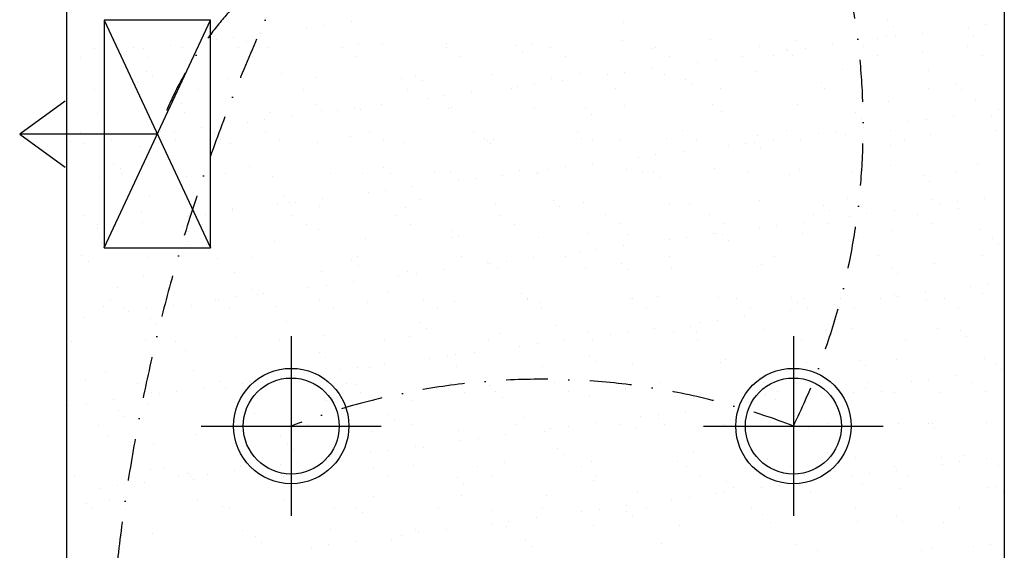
# Model space of a CAD drawing. Header units: millimetres. Extents: x 1795 to 32869, y 2040 to 26467.
# Tile 5 of 10: x 1795 to 4736, y 16996 to 18580. Entities that reach past the tile are written whole.
import ezdxf

# ---------------------------------------------------------------- set-up
doc = ezdxf.new("R2010")
doc.units = ezdxf.units.MM
doc.linetypes.add('DASHDOT2', pattern=[0.5, 0.25, -0.125, 0, -0.125])
for name, color, linetype in [('AL_Elec - Wall Mounted Halogen 36 W', 7, 'Continuous'), ('Elec - Cable Wires', 143, 'Continuous'), ('Elec - Strip Lights', 6, 'Continuous'), ('Struc - Hatch', 251, 'Continuous')]:
    doc.layers.add(name, color=color, linetype=linetype)

msp = doc.modelspace()

# ---------------------------------------------------------------- linework, layer by layer
at = {"layer": 'AL_Elec - Wall Mounted Halogen 36 W'}
for p, q in [((2606.2, 17635.3), (2606.2, 17098)), ((4106.2, 17635.3), (4106.2, 17098)), ((2337.6, 17366.6), (2874.8, 17366.6)), ((3837.6, 17366.6), (4374.8, 17366.6))]:
    msp.add_line(p, q, dxfattribs=at)
msp.add_lwpolyline([(2364.9, 17898.4), (2364.9, 18578.7), (2047.5, 18578.7), (2047.5, 17898.4)], close=True, dxfattribs=at)
for points in [[(2047.5, 17898.4), (2364.9, 18578.7)], [(2047.5, 18578.7), (2364.9, 17898.4)], [(1930.7, 18337), (1795.2, 18238.5), (1930.7, 18140)], [(2206.2, 18238.5), (1795.2, 18238.5)]]:
    msp.add_lwpolyline(points, dxfattribs=at)
for centre, radius in [((2606.2, 17366.6), 172.2), ((4106.2, 17366.6), 172.2), ((2606.2, 17366.6), 143.4), ((4106.2, 17366.6), 143.4)]:
    msp.add_circle(centre, radius, dxfattribs=at)
at = {"layer": 'Elec - Cable Wires', "linetype": 'DASHDOT2', "ltscale": 500}
for centre, radius, start, end in [((7439, 16369.3), 5384.8, 140.4768, 175.3002), ((2272.7, 18265.4), 2042, 333.8872, 48.5616), ((3254.5, 17867.7), 1112, 85.7869, 160.5171), ((3356.2, 15423), 2083.3, 68.8999, 111.1001)]:
    msp.add_arc(centre, radius, start, end, dxfattribs=at)
at = {"layer": 'Elec - Strip Lights'}
for p, q in [((1936.2, 16766.6), (1936.2, 19966.6)), ((4736.2, 19966.6), (4736.2, 16766.6))]:
    msp.add_line(p, q, dxfattribs=at)
at = {"layer": 'Struc - Hatch', "linetype": 'Continuous'}
for p, q in [((2703.5, 18563.5), (2703.5, 18563.5)), ((2784.8, 18574.2), (2784.8, 18574.2)), ((3598.3, 18573), (3598.3, 18573)), ((4386.1, 18577.6), (4386.1, 18577.6)), ((4404.5, 18560.8), (4404.5, 18560.8)), ((4627.8, 18558), (4627.8, 18558)), ((4679.9, 18564.8), (4679.9, 18564.8)), ((2515.6, 18538.8), (2515.6, 18538.8)), ((2651.4, 18556.7), (2651.4, 18556.7)), ((4383.1, 18529), (4383.1, 18529)), ((4410.7, 18529.4), (4410.7, 18529.4)), ((4492, 18540.1), (4492, 18540.1)), ((4644.8, 18532.3), (4644.8, 18532.3)), ((2072.9, 18517.9), (2072.9, 18517.9)), ((2246.4, 18503.3), (2246.4, 18503.3)), ((2382.2, 18521.2), (2382.2, 18521.2)), ((2434.3, 18528.1), (2434.3, 18528.1)), ((2473.1, 18514.4), (2473.1, 18514.4)), ((2807.8, 18505.3), (2807.8, 18505.3)), ((2879.1, 18505.6), (2879.1, 18505.6)), ((3069.5, 18508.6), (3069.5, 18508.6)), ((3279.3, 18502.2), (3279.3, 18502.2)), ((3325.3, 18507.4), (3325.3, 18507.4)), ((3595.4, 18517.1), (3595.4, 18517.1)), ((3857.2, 18520.4), (3857.2, 18520.4)), ((4113, 18519.2), (4113, 18519.2)), ((4222.8, 18504.6), (4222.8, 18504.6)), ((4316.3, 18499.3), (4316.3, 18499.3)), ((4358.7, 18522.5), (4358.7, 18522.5)), ((4627.7, 18499.9), (4627.7, 18499.9)), ((2020.1, 18493.4), (2020.1, 18493.4)), ((2113, 18485.8), (2113, 18485.8)), ((2136.4, 18495.4), (2136.4, 18495.4)), ((2165.1, 18492.6), (2165.1, 18492.6)), ((2281.9, 18496.8), (2281.9, 18496.8)), ((2447.8, 18495.9), (2447.8, 18495.9)), ((2491.5, 18497.5), (2491.5, 18497.5)), ((2537.7, 18495.5), (2537.7, 18495.5)), ((2759.2, 18496.5), (2759.2, 18496.5)), ((2801.4, 18469.6), (2801.4, 18469.6)), ((3070.6, 18497.1), (3070.6, 18497.1)), ((3112.8, 18470.2), (3112.8, 18470.2)), ((3297.7, 18485.3), (3297.7, 18485.3)), ((3382, 18497.6), (3382, 18497.6)), ((3424.2, 18470.8), (3424.2, 18470.8)), ((3685.3, 18493.3), (3685.3, 18493.3)), ((3693.4, 18498.2), (3693.4, 18498.2)), ((3735.6, 18471.3), (3735.6, 18471.3)), ((4004.8, 18498.8), (4004.8, 18498.8)), ((4047, 18471.9), (4047, 18471.9)), ((4085.5, 18489.9), (4085.5, 18489.9)), ((4089.5, 18487.1), (4089.5, 18487.1)), ((4103.9, 18473), (4103.9, 18473)), ((4141.5, 18493.9), (4141.5, 18493.9)), ((4358.4, 18472.5), (4358.4, 18472.5)), ((4491.5, 18481), (4491.5, 18481)), ((4669.8, 18473), (4669.8, 18473)), ((1977.2, 18467.9), (1977.2, 18467.9)), ((2178.5, 18468.5), (2178.5, 18468.5)), ((2489.9, 18469.1), (2489.9, 18469.1)), ((3820.3, 18451.6), (3820.3, 18451.6)), ((3872.4, 18458.5), (3872.4, 18458.5)), ((3953.7, 18469.2), (3953.7, 18469.2)), ((2172.5, 18426.7), (2172.5, 18426.7)), ((2578.5, 18417.8), (2578.5, 18417.8)), ((2978.7, 18414.4), (2978.7, 18414.4)), ((3204.7, 18414.8), (3204.7, 18414.8)), ((3466.5, 18418.2), (3466.5, 18418.2)), ((3551.1, 18416.2), (3551.1, 18416.2)), ((3603.2, 18423.1), (3603.2, 18423.1)), ((3684.5, 18433.8), (3684.5, 18433.8)), ((3722.3, 18417), (3722.3, 18417)), ((3992.4, 18426.7), (3992.4, 18426.7)), ((4254.2, 18430), (4254.2, 18430)), ((4510, 18428.8), (4510, 18428.8)), ((2147, 18393.3), (2147, 18393.3)), ((2190.9, 18409.8), (2190.9, 18409.8)), ((2417.1, 18403), (2417.1, 18403)), ((2678.8, 18406.3), (2678.8, 18406.3)), ((2934.6, 18405.1), (2934.6, 18405.1)), ((2997.1, 18397.5), (2997.1, 18397.5)), ((3334, 18387.6), (3334, 18387.6)), ((3384.7, 18405.5), (3384.7, 18405.5)), ((3415.3, 18398.3), (3415.3, 18398.3)), ((3784.8, 18402.1), (3784.8, 18402.1)), ((3803.3, 18385.2), (3803.3, 18385.2)), ((4190.9, 18393.3), (4190.9, 18393.3)), ((4591, 18389.8), (4591, 18389.8)), ((2018.9, 18371.2), (2018.9, 18371.2)), ((2330.3, 18371.8), (2330.3, 18371.8)), ((2641.7, 18372.3), (2641.7, 18372.3)), ((2953.2, 18372.9), (2953.2, 18372.9)), ((3064.8, 18352.2), (3064.8, 18352.2)), ((3146.1, 18362.9), (3146.1, 18362.9)), ((3264.6, 18373.5), (3264.6, 18373.5)), ((3282, 18380.8), (3282, 18380.8)), ((3576, 18374), (3576, 18374)), ((3887.4, 18374.6), (3887.4, 18374.6)), ((4198.8, 18375.2), (4198.8, 18375.2)), ((4510.2, 18375.7), (4510.2, 18375.7)), ((4609.5, 18372.9), (4609.5, 18372.9)), ((2277.9, 18330.1), (2277.9, 18330.1)), ((2678, 18326.6), (2678, 18326.6)), ((2877, 18327.4), (2877, 18327.4)), ((3012.8, 18345.3), (3012.8, 18345.3)), ((3601.7, 18324.4), (3601.7, 18324.4)), ((3863.5, 18327.8), (3863.5, 18327.8)), ((4119.3, 18326.5), (4119.3, 18326.5)), ((4389.4, 18336.3), (4389.4, 18336.3)), ((4651.1, 18339.6), (4651.1, 18339.6)), ((2026.4, 18300.7), (2026.4, 18300.7)), ((2288.2, 18304.1), (2288.2, 18304.1)), ((2544, 18302.9), (2544, 18302.9)), ((2696.5, 18309.7), (2696.5, 18309.7)), ((2743.6, 18309.9), (2743.6, 18309.9)), ((2795.7, 18316.7), (2795.7, 18316.7)), ((2814.1, 18312.6), (2814.1, 18312.6)), ((3075.8, 18315.9), (3075.8, 18315.9)), ((3084.1, 18317.8), (3084.1, 18317.8)), ((3331.6, 18314.7), (3331.6, 18314.7)), ((3484.2, 18314.3), (3484.2, 18314.3)), ((3502.7, 18297.5), (3502.7, 18297.5)), ((3890.3, 18305.5), (3890.3, 18305.5)), ((4290.4, 18302.1), (4290.4, 18302.1)), ((4584.2, 18293.3), (4584.2, 18293.3)), ((4696.5, 18293.2), (4696.5, 18293.2)), ((4720, 18311.2), (4720, 18311.2)), ((2474.4, 18274.4), (2474.4, 18274.4)), ((2526.5, 18281.3), (2526.5, 18281.3)), ((2607.8, 18292), (2607.8, 18292)), ((4308.9, 18285.2), (4308.9, 18285.2)), ((4450.9, 18275.7), (4450.9, 18275.7)), ((4502.9, 18282.6), (4502.9, 18282.6)), ((1977.3, 18242.3), (1977.3, 18242.3)), ((2205.2, 18239), (2205.2, 18239)), ((2217.1, 18244.9), (2217.1, 18244.9)), ((2257.3, 18245.9), (2257.3, 18245.9)), ((2338.6, 18256.6), (2338.6, 18256.6)), ((2377.4, 18238.9), (2377.4, 18238.9)), ((2528.5, 18245.5), (2528.5, 18245.5)), ((2839.9, 18246.1), (2839.9, 18246.1)), ((3151.4, 18246.6), (3151.4, 18246.6)), ((3462.8, 18247.2), (3462.8, 18247.2)), ((3774.2, 18247.8), (3774.2, 18247.8)), ((4085.6, 18248.3), (4085.6, 18248.3)), ((4181.7, 18240.3), (4181.7, 18240.3)), ((4233.7, 18247.2), (4233.7, 18247.2)), ((4260.5, 18237.3), (4260.5, 18237.3)), ((4315, 18257.9), (4315, 18257.9)), ((4397, 18248.9), (4397, 18248.9)), ((4516.3, 18236.1), (4516.3, 18236.1)), ((4708.4, 18249.5), (4708.4, 18249.5)), ((1947.9, 18217.5), (1947.9, 18217.5)), ((1988.1, 18210.4), (1988.1, 18210.4)), ((2069.4, 18221.1), (2069.4, 18221.1)), ((2259.3, 18218.1), (2259.3, 18218.1)), ((2395.9, 18222), (2395.9, 18222)), ((2423.4, 18210.3), (2423.4, 18210.3)), ((2570.7, 18218.6), (2570.7, 18218.6)), ((2685.1, 18213.7), (2685.1, 18213.7)), ((2783.5, 18230), (2783.5, 18230)), ((2882.1, 18219.2), (2882.1, 18219.2)), ((2940.9, 18212.4), (2940.9, 18212.4)), ((3183.6, 18226.6), (3183.6, 18226.6)), ((3193.5, 18219.8), (3193.5, 18219.8)), ((3202.1, 18209.7), (3202.1, 18209.7)), ((3211, 18222.2), (3211, 18222.2)), ((3472.8, 18225.5), (3472.8, 18225.5)), ((3504.9, 18220.3), (3504.9, 18220.3)), ((3589.7, 18217.7), (3589.7, 18217.7)), ((3728.6, 18224.3), (3728.6, 18224.3)), ((3816.4, 18220.9), (3816.4, 18220.9)), ((3964.6, 18211.7), (3964.6, 18211.7)), ((3989.8, 18214.3), (3989.8, 18214.3)), ((3998.7, 18234), (3998.7, 18234)), ((4045.9, 18222.4), (4045.9, 18222.4)), ((4127.8, 18221.5), (4127.8, 18221.5)), ((4395.9, 18205.5), (4395.9, 18205.5)), ((4439.2, 18222), (4439.2, 18222)), ((2153.3, 18200.6), (2153.3, 18200.6)), ((3695.4, 18176.3), (3695.4, 18176.3)), ((3776.7, 18187), (3776.7, 18187)), ((3912.5, 18204.9), (3912.5, 18204.9)), ((4008.2, 18197.4), (4008.2, 18197.4)), ((2076.8, 18151.1), (2076.8, 18151.1)), ((3507.5, 18151.5), (3507.5, 18151.5)), ((3643.3, 18169.4), (3643.3, 18169.4)), ((4657.4, 18146.9), (4657.4, 18146.9)), ((2095.3, 18134.2), (2095.3, 18134.2)), ((2099.7, 18120.8), (2099.7, 18120.8)), ((2411.1, 18121.4), (2411.1, 18121.4)), ((2482.9, 18142.2), (2482.9, 18142.2)), ((2722.5, 18121.9), (2722.5, 18121.9)), ((2820.4, 18119.9), (2820.4, 18119.9)), ((2883, 18138.8), (2883, 18138.8)), ((2901.4, 18121.9), (2901.4, 18121.9)), ((3033.9, 18122.5), (3033.9, 18122.5)), ((3082.1, 18123.2), (3082.1, 18123.2)), ((3289.1, 18130), (3289.1, 18130)), ((3337.9, 18122), (3337.9, 18122)), ((3345.3, 18123.1), (3345.3, 18123.1)), ((3374.2, 18134), (3374.2, 18134)), ((3426.2, 18140.8), (3426.2, 18140.8)), ((3608, 18131.7), (3608, 18131.7)), ((3656.8, 18123.6), (3656.8, 18123.6)), ((3689.2, 18126.5), (3689.2, 18126.5)), ((3869.8, 18135.1), (3869.8, 18135.1)), ((3968.2, 18124.2), (3968.2, 18124.2)), ((4095.2, 18117.7), (4095.2, 18117.7)), ((4125.6, 18133.9), (4125.6, 18133.9)), ((4279.6, 18124.8), (4279.6, 18124.8)), ((4395.7, 18143.6), (4395.7, 18143.6)), ((4591, 18125.3), (4591, 18125.3)), ((2032.7, 18108.1), (2032.7, 18108.1)), ((2294.5, 18111.4), (2294.5, 18111.4)), ((2550.3, 18110.2), (2550.3, 18110.2)), ((3105, 18098.5), (3105, 18098.5)), ((3157, 18105.4), (3157, 18105.4)), ((3238.3, 18116.1), (3238.3, 18116.1)), ((3707.6, 18109.6), (3707.6, 18109.6)), ((4495.4, 18114.3), (4495.4, 18114.3)), ((4513.8, 18097.4), (4513.8, 18097.4)), ((2835.8, 18063.1), (2835.8, 18063.1)), ((2887.9, 18070), (2887.9, 18070)), ((2969.1, 18080.7), (2969.1, 18080.7)), ((2182.3, 18054.5), (2182.3, 18054.5)), ((2582.4, 18051), (2582.4, 18051)), ((2600.8, 18034.2), (2600.8, 18034.2)), ((2618.7, 18034.5), (2618.7, 18034.5)), ((2700, 18045.2), (2700, 18045.2)), ((2988.4, 18042.2), (2988.4, 18042.2)), ((3217.3, 18029.5), (3217.3, 18029.5)), ((3388.6, 18038.8), (3388.6, 18038.8)), ((3479.1, 18032.8), (3479.1, 18032.8)), ((3734.9, 18031.6), (3734.9, 18031.6)), ((3794.6, 18029.9), (3794.6, 18029.9)), ((4005, 18041.3), (4005, 18041.3)), ((4266.8, 18044.7), (4266.8, 18044.7)), ((4522.6, 18043.4), (4522.6, 18043.4)), ((4543.1, 18029), (4543.1, 18029)), ((4595.1, 18035.8), (4595.1, 18035.8)), ((4676.4, 18046.5), (4676.4, 18046.5)), ((2159.6, 18007.9), (2159.6, 18007.9)), ((2349.5, 17999.1), (2349.5, 17999.1)), ((2429.7, 18017.6), (2429.7, 18017.6)), ((2430.8, 18009.8), (2430.8, 18009.8)), ((2566.6, 18027.7), (2566.6, 18027.7)), ((2691.4, 18021), (2691.4, 18021)), ((2947.2, 18019.7), (2947.2, 18019.7)), ((3407, 18021.9), (3407, 18021.9)), ((4194.8, 18026.5), (4194.8, 18026.5)), ((4213.2, 18009.6), (4213.2, 18009.6)), ((4325.9, 18000.4), (4325.9, 18000.4)), ((4407.2, 18011.1), (4407.2, 18011.1)), ((4600.8, 18017.6), (4600.8, 18017.6)), ((1986.5, 17994), (1986.5, 17994)), ((2161.6, 17974.4), (2161.6, 17974.4)), ((2297.4, 17992.2), (2297.4, 17992.2)), ((2297.9, 17994.5), (2297.9, 17994.5)), ((2609.3, 17995.1), (2609.3, 17995.1)), ((2920.7, 17995.7), (2920.7, 17995.7)), ((3232.1, 17996.2), (3232.1, 17996.2)), ((3543.5, 17996.8), (3543.5, 17996.8)), ((3585.7, 17969.9), (3585.7, 17969.9)), ((3854.9, 17997.4), (3854.9, 17997.4)), ((3897.1, 17970.5), (3897.1, 17970.5)), ((4138.1, 17975.6), (4138.1, 17975.6)), ((4166.4, 17997.9), (4166.4, 17997.9)), ((4208.5, 17971.1), (4208.5, 17971.1)), ((4273.9, 17993.5), (4273.9, 17993.5)), ((4477.8, 17998.5), (4477.8, 17998.5)), ((4519.9, 17971.6), (4519.9, 17971.6)), ((2028.3, 17956.8), (2028.3, 17956.8)), ((2028.6, 17967.1), (2028.6, 17967.1)), ((2080.3, 17963.6), (2080.3, 17963.6)), ((2281.8, 17963.3), (2281.8, 17963.3)), ((2300.2, 17946.4), (2300.2, 17946.4)), ((2340, 17967.7), (2340, 17967.7)), ((2651.5, 17968.2), (2651.5, 17968.2)), ((2687.8, 17954.4), (2687.8, 17954.4)), ((2962.9, 17968.8), (2962.9, 17968.8)), ((3088, 17951), (3088, 17951)), ((3274.3, 17969.4), (3274.3, 17969.4)), ((3494, 17942.2), (3494, 17942.2)), ((3876.1, 17942.4), (3876.1, 17942.4)), ((4004.7, 17958.1), (4004.7, 17958.1)), ((4056.8, 17964.9), (4056.8, 17964.9)), ((4131.9, 17941.2), (4131.9, 17941.2)), ((4402, 17950.9), (4402, 17950.9)), ((4663.7, 17954.2), (4663.7, 17954.2)), ((2039, 17915.4), (2039, 17915.4)), ((2300.8, 17918.7), (2300.8, 17918.7)), ((2556.6, 17917.5), (2556.6, 17917.5)), ((2826.7, 17927.2), (2826.7, 17927.2)), ((3088.4, 17930.6), (3088.4, 17930.6)), ((3106.4, 17934.1), (3106.4, 17934.1)), ((3344.2, 17929.3), (3344.2, 17929.3)), ((3614.3, 17939.1), (3614.3, 17939.1)), ((3735.5, 17922.6), (3735.5, 17922.6)), ((3787.6, 17929.5), (3787.6, 17929.5)), ((3868.9, 17940.2), (3868.9, 17940.2)), ((3894.2, 17938.7), (3894.2, 17938.7)), ((3912.6, 17921.8), (3912.6, 17921.8)), ((4300.2, 17929.9), (4300.2, 17929.9)), ((4700.3, 17926.4), (4700.3, 17926.4)), ((3466.4, 17887.2), (3466.4, 17887.2)), ((3518.4, 17894.1), (3518.4, 17894.1)), ((3599.7, 17904.8), (3599.7, 17904.8)), ((4718.8, 17909.5), (4718.8, 17909.5)), ((1981.2, 17875.5), (1981.2, 17875.5)), ((1999.6, 17858.6), (1999.6, 17858.6)), ((2180.4, 17870.4), (2180.4, 17870.4)), ((2387.2, 17866.7), (2387.2, 17866.7)), ((2491.9, 17871), (2491.9, 17871)), ((2787.4, 17863.2), (2787.4, 17863.2)), ((2803.3, 17871.5), (2803.3, 17871.5)), ((3114.7, 17872.1), (3114.7, 17872.1)), ((3193.4, 17854.4), (3193.4, 17854.4)), ((3249.2, 17858.6), (3249.2, 17858.6)), ((3330.5, 17869.3), (3330.5, 17869.3)), ((3426.1, 17872.7), (3426.1, 17872.7)), ((3737.5, 17873.2), (3737.5, 17873.2)), ((4048.9, 17873.8), (4048.9, 17873.8)), ((4360.3, 17874.4), (4360.3, 17874.4)), ((4671.8, 17874.9), (4671.8, 17874.9)), ((2436, 17825), (2436, 17825)), ((2697.7, 17828.3), (2697.7, 17828.3)), ((2805.8, 17846.3), (2805.8, 17846.3)), ((2953.5, 17827.1), (2953.5, 17827.1)), ((2980.1, 17823.2), (2980.1, 17823.2)), ((3061.3, 17833.9), (3061.3, 17833.9)), ((3197.2, 17851.8), (3197.2, 17851.8)), ((3223.6, 17836.8), (3223.6, 17836.8)), ((3485.4, 17840.1), (3485.4, 17840.1)), ((3593.5, 17850.9), (3593.5, 17850.9)), ((3612, 17834.1), (3612, 17834.1)), ((3741.2, 17838.9), (3741.2, 17838.9)), ((3999.6, 17842.1), (3999.6, 17842.1)), ((4011.3, 17848.6), (4011.3, 17848.6)), ((4273.1, 17852), (4273.1, 17852)), ((4399.7, 17838.7), (4399.7, 17838.7)), ((4528.9, 17850.8), (4528.9, 17850.8)), ((2165.9, 17815.2), (2165.9, 17815.2)), ((2792.2, 17798.5), (2792.2, 17798.5)), ((2928, 17816.3), (2928, 17816.3)), ((4418.2, 17821.8), (4418.2, 17821.8)), ((2086.6, 17778.9), (2086.6, 17778.9)), ((2486.7, 17775.5), (2486.7, 17775.5)), ((2658.8, 17780.9), (2658.8, 17780.9)), ((2710.9, 17787.7), (2710.9, 17787.7)), ((2892.8, 17766.6), (2892.8, 17766.6)), ((4499.4, 17764.3), (4499.4, 17764.3)), ((4635.3, 17782.2), (4635.3, 17782.2)), ((4687.3, 17789), (4687.3, 17789)), ((2067.2, 17743.6), (2067.2, 17743.6)), ((2378.6, 17744.1), (2378.6, 17744.1)), ((2389.6, 17745.5), (2389.6, 17745.5)), ((2441.7, 17752.3), (2441.7, 17752.3)), ((2505.2, 17758.6), (2505.2, 17758.6)), ((2523, 17763), (2523, 17763)), ((2690.1, 17744.7), (2690.1, 17744.7)), ((2833, 17734.5), (2833, 17734.5)), ((3001.5, 17745.3), (3001.5, 17745.3)), ((3094.7, 17737.9), (3094.7, 17737.9)), ((3292.9, 17763.2), (3292.9, 17763.2)), ((3311.4, 17746.3), (3311.4, 17746.3)), ((3312.9, 17745.8), (3312.9, 17745.8)), ((3350.5, 17736.6), (3350.5, 17736.6)), ((3620.6, 17746.4), (3620.6, 17746.4)), ((3624.3, 17746.4), (3624.3, 17746.4)), ((3699, 17754.3), (3699, 17754.3)), ((3882.4, 17749.7), (3882.4, 17749.7)), ((3935.7, 17747), (3935.7, 17747)), ((4099.1, 17750.9), (4099.1, 17750.9)), ((4138.2, 17748.5), (4138.2, 17748.5)), ((4247.1, 17747.5), (4247.1, 17747.5)), ((4366.1, 17746.7), (4366.1, 17746.7)), ((4408.3, 17758.2), (4408.3, 17758.2)), ((4418.1, 17753.6), (4418.1, 17753.6)), ((4505.2, 17742.1), (4505.2, 17742.1)), ((4558.5, 17748.1), (4558.5, 17748.1)), ((4670, 17761.6), (4670, 17761.6)), ((2045.3, 17722.7), (2045.3, 17722.7)), ((2109.4, 17716.7), (2109.4, 17716.7)), ((2120.5, 17710), (2120.5, 17710)), ((2172.5, 17716.9), (2172.5, 17716.9)), ((2253.8, 17727.6), (2253.8, 17727.6)), ((2307.1, 17726), (2307.1, 17726)), ((2420.8, 17717.3), (2420.8, 17717.3)), ((2562.9, 17724.8), (2562.9, 17724.8)), ((2732.2, 17717.8), (2732.2, 17717.8)), ((3043.6, 17718.4), (3043.6, 17718.4)), ((3355.1, 17719), (3355.1, 17719)), ((3666.5, 17719.5), (3666.5, 17719.5)), ((3977.9, 17720.1), (3977.9, 17720.1)), ((4096.9, 17711.3), (4096.9, 17711.3)), ((4117.6, 17734), (4117.6, 17734)), ((4149, 17718.2), (4149, 17718.2)), ((4230.3, 17728.9), (4230.3, 17728.9)), ((4289.3, 17720.7), (4289.3, 17720.7)), ((4600.7, 17721.2), (4600.7, 17721.2)), ((1984.6, 17692.1), (1984.6, 17692.1)), ((2186.1, 17687.7), (2186.1, 17687.7)), ((2592.2, 17678.8), (2592.2, 17678.8)), ((3827.7, 17675.9), (3827.7, 17675.9)), ((3879.8, 17682.7), (3879.8, 17682.7)), ((3961.1, 17693.4), (3961.1, 17693.4)), ((2204.6, 17670.8), (2204.6, 17670.8)), ((2992.3, 17675.4), (2992.3, 17675.4)), ((3010.8, 17658.5), (3010.8, 17658.5)), ((3398.4, 17666.6), (3398.4, 17666.6)), ((3491.7, 17647.5), (3491.7, 17647.5)), ((3610.6, 17647.3), (3610.6, 17647.3)), ((3691.9, 17658), (3691.9, 17658)), ((3747.5, 17646.2), (3747.5, 17646.2)), ((3798.5, 17663.1), (3798.5, 17663.1)), ((3816.9, 17646.2), (3816.9, 17646.2)), ((4017.6, 17656), (4017.6, 17656)), ((4204.6, 17654.3), (4204.6, 17654.3)), ((4279.4, 17659.3), (4279.4, 17659.3)), ((4535.2, 17658.1), (4535.2, 17658.1)), ((4604.7, 17650.9), (4604.7, 17650.9)), ((1949.8, 17619.4), (1949.8, 17619.4)), ((2172.2, 17622.5), (2172.2, 17622.5)), ((2261.2, 17620), (2261.2, 17620)), ((2442.3, 17632.3), (2442.3, 17632.3)), ((2572.6, 17620.5), (2572.6, 17620.5)), ((2704, 17635.6), (2704, 17635.6)), ((2884, 17621.1), (2884, 17621.1)), ((2959.8, 17634.4), (2959.8, 17634.4)), ((3195.4, 17621.7), (3195.4, 17621.7)), ((3229.9, 17644.1), (3229.9, 17644.1)), ((3422.7, 17622.6), (3422.7, 17622.6)), ((3506.9, 17622.2), (3506.9, 17622.2)), ((3558.6, 17640.4), (3558.6, 17640.4)), ((3818.3, 17622.8), (3818.3, 17622.8)), ((4129.7, 17623.4), (4129.7, 17623.4)), ((4441.1, 17623.9), (4441.1, 17623.9)), ((4623.1, 17634), (4623.1, 17634)), ((2291.6, 17591.1), (2291.6, 17591.1)), ((2691.7, 17587.6), (2691.7, 17587.6)), ((3289.4, 17605), (3289.4, 17605)), ((3341.4, 17611.8), (3341.4, 17611.8)), ((2710.1, 17570.8), (2710.1, 17570.8)), ((3020.2, 17569.6), (3020.2, 17569.6)), ((3072.3, 17576.4), (3072.3, 17576.4)), ((3097.8, 17578.8), (3097.8, 17578.8)), ((3153.5, 17587.1), (3153.5, 17587.1)), ((3497.9, 17575.4), (3497.9, 17575.4)), ((3516.3, 17558.5), (3516.3, 17558.5)), ((3903.9, 17566.5), (3903.9, 17566.5)), ((4304.1, 17563.1), (4304.1, 17563.1)), ((4414.6, 17565.5), (4414.6, 17565.5)), ((4676.3, 17568.9), (4676.3, 17568.9)), ((2051.6, 17530), (2051.6, 17530)), ((2313.4, 17533.3), (2313.4, 17533.3)), ((2569.2, 17532.1), (2569.2, 17532.1)), ((2751, 17534.1), (2751, 17534.1)), ((2803.1, 17541), (2803.1, 17541)), ((2839.3, 17541.9), (2839.3, 17541.9)), ((2884.4, 17551.7), (2884.4, 17551.7)), ((3101, 17545.2), (3101, 17545.2)), ((3356.8, 17544), (3356.8, 17544)), ((3626.9, 17553.7), (3626.9, 17553.7)), ((3888.7, 17557), (3888.7, 17557)), ((4144.5, 17555.8), (4144.5, 17555.8)), ((4322.5, 17546.2), (4322.5, 17546.2)), ((4710.1, 17554.2), (4710.1, 17554.2)), ((4727.5, 17535.4), (4727.5, 17535.4)), ((1991, 17503.3), (1991, 17503.3)), ((2391.1, 17499.9), (2391.1, 17499.9)), ((2533.9, 17505.5), (2533.9, 17505.5)), ((2615.2, 17516.2), (2615.2, 17516.2)), ((4458.3, 17500), (4458.3, 17500)), ((4510.3, 17506.8), (4510.3, 17506.8)), ((4591.6, 17517.5), (4591.6, 17517.5)), ((2148, 17493.2), (2148, 17493.2)), ((2264.7, 17470.1), (2264.7, 17470.1)), ((2346, 17480.8), (2346, 17480.8)), ((2409.5, 17483), (2409.5, 17483)), ((2459.4, 17493.7), (2459.4, 17493.7)), ((2481.8, 17498.7), (2481.8, 17498.7)), ((2770.8, 17494.3), (2770.8, 17494.3)), ((2797.1, 17491), (2797.1, 17491)), ((3082.2, 17494.8), (3082.2, 17494.8)), ((3197.3, 17487.6), (3197.3, 17487.6)), ((3215.7, 17470.7), (3215.7, 17470.7)), ((3393.6, 17495.4), (3393.6, 17495.4)), ((3603.3, 17478.8), (3603.3, 17478.8)), ((3705.1, 17496), (3705.1, 17496)), ((4003.5, 17475.3), (4003.5, 17475.3)), ((4016.5, 17496.5), (4016.5, 17496.5)), ((4058.6, 17469.7), (4058.6, 17469.7)), ((4241.2, 17471.4), (4241.2, 17471.4)), ((4322.5, 17482.1), (4322.5, 17482.1)), ((4327.9, 17497.1), (4327.9, 17497.1)), ((4370.1, 17470.2), (4370.1, 17470.2)), ((4639.3, 17497.7), (4639.3, 17497.7)), ((4681.5, 17470.8), (4681.5, 17470.8)), ((2076.8, 17445.4), (2076.8, 17445.4)), ((2190.2, 17466.3), (2190.2, 17466.3)), ((2212.7, 17463.2), (2212.7, 17463.2)), ((2501.6, 17466.9), (2501.6, 17466.9)), ((2710.3, 17442.9), (2710.3, 17442.9)), ((2813, 17467.4), (2813, 17467.4)), ((2966.1, 17441.7), (2966.1, 17441.7)), ((3124.4, 17468), (3124.4, 17468)), ((3236.2, 17451.4), (3236.2, 17451.4)), ((3435.8, 17468.5), (3435.8, 17468.5)), ((3498, 17454.8), (3498, 17454.8)), ((3747.2, 17469.1), (3747.2, 17469.1)), ((3753.8, 17453.5), (3753.8, 17453.5)), ((4021.9, 17458.4), (4021.9, 17458.4)), ((4023.9, 17463.3), (4023.9, 17463.3)), ((4053.3, 17446.6), (4053.3, 17446.6)), ((4189.1, 17464.5), (4189.1, 17464.5)), ((4285.7, 17466.6), (4285.7, 17466.6)), ((4409.5, 17466.5), (4409.5, 17466.5)), ((4541.5, 17465.4), (4541.5, 17465.4)), ((1943.5, 17427.8), (1943.5, 17427.8)), ((1995.5, 17434.7), (1995.5, 17434.7)), ((2090.5, 17412.1), (2090.5, 17412.1)), ((2178.5, 17429.9), (2178.5, 17429.9)), ((2448.6, 17439.6), (2448.6, 17439.6)), ((3784.1, 17411.2), (3784.1, 17411.2)), ((3919.9, 17429.1), (3919.9, 17429.1)), ((3972, 17435.9), (3972, 17435.9)), ((2108.9, 17395.2), (2108.9, 17395.2)), ((2496.5, 17403.3), (2496.5, 17403.3)), ((2896.7, 17399.8), (2896.7, 17399.8)), ((2915.1, 17382.9), (2915.1, 17382.9)), ((3302.7, 17391), (3302.7, 17391)), ((3650.8, 17393.7), (3650.8, 17393.7)), ((3702.8, 17400.5), (3702.8, 17400.5)), ((3702.9, 17387.6), (3702.9, 17387.6)), ((2030.6, 17369), (2030.6, 17369)), ((2342, 17369.6), (2342, 17369.6)), ((2653.4, 17370.1), (2653.4, 17370.1)), ((2964.8, 17370.7), (2964.8, 17370.7)), ((3107.3, 17352.5), (3107.3, 17352.5)), ((3276.2, 17371.3), (3276.2, 17371.3)), ((3381.6, 17358.2), (3381.6, 17358.2)), ((3433.6, 17365.1), (3433.6, 17365.1)), ((3514.9, 17375.8), (3514.9, 17375.8)), ((3587.6, 17371.8), (3587.6, 17371.8)), ((3633.2, 17361), (3633.2, 17361)), ((3721.3, 17370.7), (3721.3, 17370.7)), ((3895, 17364.4), (3895, 17364.4)), ((3899, 17372.4), (3899, 17372.4)), ((4108.9, 17378.7), (4108.9, 17378.7)), ((4150.8, 17363.1), (4150.8, 17363.1)), ((4210.5, 17373), (4210.5, 17373)), ((4420.9, 17372.9), (4420.9, 17372.9)), ((4509.1, 17375.3), (4509.1, 17375.3)), ((4521.9, 17373.5), (4521.9, 17373.5)), ((4527.5, 17358.4), (4527.5, 17358.4)), ((4682.6, 17376.2), (4682.6, 17376.2)), ((2057.9, 17337.3), (2057.9, 17337.3)), ((2319.7, 17340.7), (2319.7, 17340.7)), ((2575.5, 17339.4), (2575.5, 17339.4)), ((2845.6, 17349.2), (2845.6, 17349.2)), ((3112.4, 17322.8), (3112.4, 17322.8)), ((3164.5, 17329.6), (3164.5, 17329.6)), ((3245.7, 17340.3), (3245.7, 17340.3)), ((3363.1, 17351.3), (3363.1, 17351.3)), ((2195.9, 17315.5), (2195.9, 17315.5)), ((2596.1, 17312.1), (2596.1, 17312.1)), ((2614.5, 17295.2), (2614.5, 17295.2)), ((2895.3, 17294.2), (2895.3, 17294.2)), ((2976.6, 17304.9), (2976.6, 17304.9)), ((3002.1, 17303.2), (3002.1, 17303.2)), ((3402.2, 17299.8), (3402.2, 17299.8)), ((2707.4, 17269.5), (2707.4, 17269.5)), ((2843.2, 17287.3), (2843.2, 17287.3)), ((3420.7, 17282.9), (3420.7, 17282.9)), ((3808.3, 17290.9), (3808.3, 17290.9)), ((4030.2, 17270.6), (4030.2, 17270.6)), ((4208.4, 17287.5), (4208.4, 17287.5)), ((4226.9, 17270.6), (4226.9, 17270.6)), ((4291.9, 17273.9), (4291.9, 17273.9)), ((4547.8, 17272.7), (4547.8, 17272.7)), ((4614.5, 17278.7), (4614.5, 17278.7)), ((4683.8, 17270.7), (4683.8, 17270.7)), ((2184.8, 17237.2), (2184.8, 17237.2)), ((2228.8, 17242.7), (2228.8, 17242.7)), ((2454.9, 17246.9), (2454.9, 17246.9)), ((2540.2, 17243.3), (2540.2, 17243.3)), ((2574, 17251.9), (2574, 17251.9)), ((2626.1, 17258.8), (2626.1, 17258.8)), ((2716.6, 17250.2), (2716.6, 17250.2)), ((2851.6, 17243.9), (2851.6, 17243.9)), ((2972.4, 17249), (2972.4, 17249)), ((3163, 17244.4), (3163, 17244.4)), ((3242.5, 17258.8), (3242.5, 17258.8)), ((3474.4, 17245), (3474.4, 17245)), ((3504.3, 17262.1), (3504.3, 17262.1)), ((3760.1, 17260.9), (3760.1, 17260.9)), ((3785.8, 17245.6), (3785.8, 17245.6)), ((4097.2, 17246.1), (4097.2, 17246.1)), ((4408.7, 17246.7), (4408.7, 17246.7)), ((4414.7, 17235.3), (4414.7, 17235.3)), ((4550.5, 17253.2), (4550.5, 17253.2)), ((4602.5, 17260), (4602.5, 17260)), ((4720.1, 17247.3), (4720.1, 17247.3)), ((1959.5, 17215.3), (1959.5, 17215.3)), ((2270.9, 17215.9), (2270.9, 17215.9)), ((2295.4, 17224.3), (2295.4, 17224.3)), ((2304.9, 17216.5), (2304.9, 17216.5)), ((2313.9, 17207.4), (2313.9, 17207.4)), ((2356.9, 17223.3), (2356.9, 17223.3)), ((2438.2, 17234), (2438.2, 17234)), ((2582.3, 17216.4), (2582.3, 17216.4)), ((2701.5, 17215.5), (2701.5, 17215.5)), ((2893.8, 17217), (2893.8, 17217)), ((3101.6, 17212), (3101.6, 17212)), ((3205.2, 17217.6), (3205.2, 17217.6)), ((3516.6, 17218.1), (3516.6, 17218.1)), ((3828, 17218.7), (3828, 17218.7)), ((4139.4, 17219.3), (4139.4, 17219.3)), ((4281.3, 17217.8), (4281.3, 17217.8)), ((4333.4, 17224.6), (4333.4, 17224.6)), ((4450.8, 17219.8), (4450.8, 17219.8)), ((2035.7, 17181), (2035.7, 17181)), ((2087.7, 17187.9), (2087.7, 17187.9)), ((2169, 17198.6), (2169, 17198.6)), ((3120.1, 17195.1), (3120.1, 17195.1)), ((3507.7, 17203.2), (3507.7, 17203.2)), ((3907.8, 17199.7), (3907.8, 17199.7)), ((3926.3, 17182.8), (3926.3, 17182.8)), ((4012.1, 17182.3), (4012.1, 17182.3)), ((4064.2, 17189.2), (4064.2, 17189.2)), ((4145.5, 17199.9), (4145.5, 17199.9)), ((4313.9, 17190.9), (4313.9, 17190.9)), ((4427.2, 17180.2), (4427.2, 17180.2)), ((4688.9, 17183.5), (4688.9, 17183.5)), ((4714, 17187.5), (4714, 17187.5)), ((2326, 17148), (2326, 17148)), ((2581.8, 17146.8), (2581.8, 17146.8)), ((2851.9, 17156.5), (2851.9, 17156.5)), ((3113.6, 17159.8), (3113.6, 17159.8)), ((3369.4, 17158.6), (3369.4, 17158.6)), ((3639.5, 17168.3), (3639.5, 17168.3)), ((3743, 17146.9), (3743, 17146.9)), ((3795, 17153.7), (3795, 17153.7)), ((3876.3, 17164.4), (3876.3, 17164.4)), ((3901.3, 17171.7), (3901.3, 17171.7)), ((4157.1, 17170.4), (4157.1, 17170.4)), ((4732.4, 17170.6), (4732.4, 17170.6)), ((1994.8, 17136.5), (1994.8, 17136.5)), ((2013.3, 17119.6), (2013.3, 17119.6)), ((2064.2, 17144.6), (2064.2, 17144.6)), ((2111.3, 17118.6), (2111.3, 17118.6)), ((2400.9, 17127.7), (2400.9, 17127.7)), ((2422.7, 17119.2), (2422.7, 17119.2)), ((2734.1, 17119.7), (2734.1, 17119.7)), ((2801, 17124.2), (2801, 17124.2)), ((3045.6, 17120.3), (3045.6, 17120.3)), ((3357, 17120.9), (3357, 17120.9)), ((3525.8, 17118.3), (3525.8, 17118.3)), ((3607.1, 17129), (3607.1, 17129)), ((3668.4, 17121.4), (3668.4, 17121.4)), ((3979.8, 17122), (3979.8, 17122)), ((4291.2, 17122.6), (4291.2, 17122.6)), ((4602.6, 17123.1), (4602.6, 17123.1)), ((2819.5, 17107.4), (2819.5, 17107.4)), ((3207.1, 17115.4), (3207.1, 17115.4)), ((3337.9, 17093.6), (3337.9, 17093.6)), ((3473.8, 17111.4), (3473.8, 17111.4)), ((3607.2, 17112), (3607.2, 17112)), ((3625.6, 17095.1), (3625.6, 17095.1)), ((4013.3, 17103.1), (4013.3, 17103.1)), ((4413.4, 17099.7), (4413.4, 17099.7)), ((3068.8, 17058.1), (3068.8, 17058.1)), ((3204.6, 17076), (3204.6, 17076)), ((3248.8, 17066.1), (3248.8, 17066.1)), ((3256.6, 17082.9), (3256.6, 17082.9)), ((3510.6, 17069.4), (3510.6, 17069.4)), ((3766.4, 17068.2), (3766.4, 17068.2)), ((4036.5, 17077.9), (4036.5, 17077.9)), ((4298.2, 17081.3), (4298.2, 17081.3)), ((4431.8, 17082.8), (4431.8, 17082.8)), ((4554.1, 17080), (4554.1, 17080)), ((2100.3, 17039.9), (2100.3, 17039.9)), ((2191.1, 17044.5), (2191.1, 17044.5)), ((2461.2, 17054.2), (2461.2, 17054.2)), ((2500.4, 17036.5), (2500.4, 17036.5)), ((2722.9, 17057.6), (2722.9, 17057.6)), ((2935.4, 17040.6), (2935.4, 17040.6)), ((2978.7, 17056.3), (2978.7, 17056.3)), ((2987.5, 17047.4), (2987.5, 17047.4)), ((2518.8, 17019.6), (2518.8, 17019.6)), ((2666.2, 17005.1), (2666.2, 17005.1)), ((2718.3, 17012), (2718.3, 17012)), ((2799.6, 17022.7), (2799.6, 17022.7)), ((2906.5, 17027.6), (2906.5, 17027.6)), ((3306.6, 17024.2), (3306.6, 17024.2)), ((3325, 17007.3), (3325, 17007.3)), ((3712.6, 17015.4), (3712.6, 17015.4)), ((4112.8, 17011.9), (4112.8, 17011.9)), ((4518.8, 17003.1), (4518.8, 17003.1)), ((4642.7, 17006.4), (4642.7, 17006.4)), ((4694.7, 17013.3), (4694.7, 17013.3)), ((4178, 16995.7), (4178, 16995.7)), ((4489.4, 16996.3), (4489.4, 16996.3))]:
    msp.add_line(p, q, dxfattribs=at)

doc.saveas('drawing.dxf')
